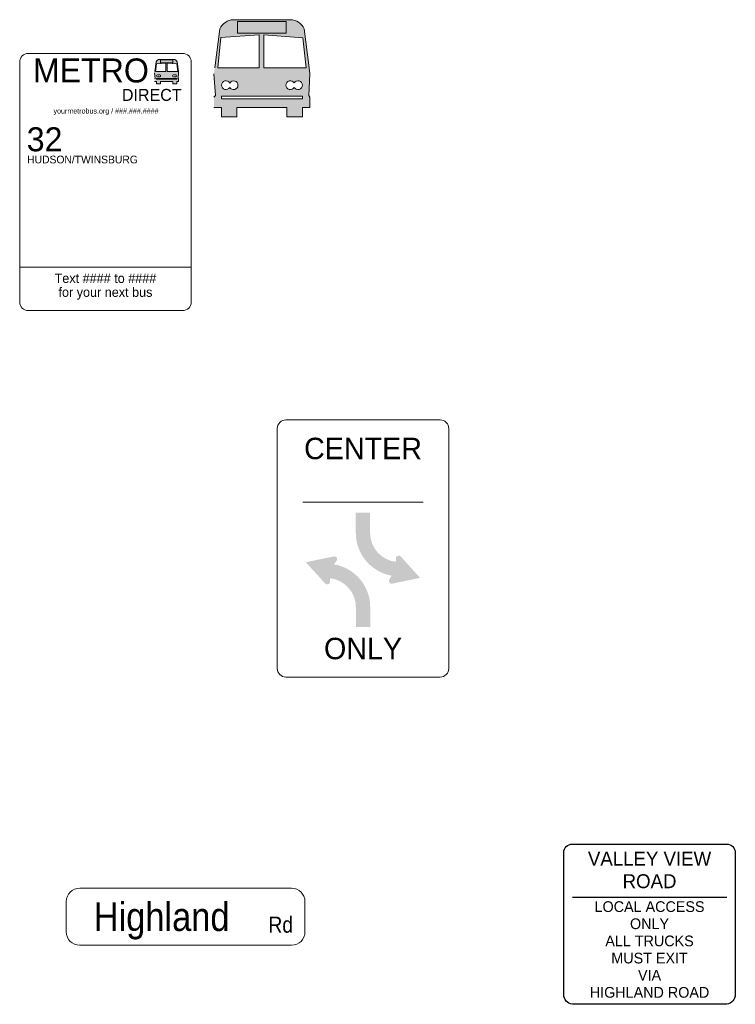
# Model space of a CAD drawing. Header units: feet. Extents: x 2241205 to 2250852, y 595253 to 597159.
# Tile 6 of 32: x 2245417 to 2245584, y 595741 to 595971. Entities that reach past the tile are written whole.
import ezdxf
from ezdxf.enums import TextEntityAlignment as Align

# ---------------------------------------------------------------- set-up
doc = ezdxf.new("R2010")
doc.units = ezdxf.units.FT
doc.header["$MEASUREMENT"] = 0
doc.layers.add('SN_P_Signs', color=120, linetype='Continuous')
doc.layers.add('SN_X_Public', color=3, linetype='Continuous')
doc.styles.add('Slanted-Normal', font='font31.shx', dxfattribs={"height": 0.14})
doc.styles.add('Straight-Normal', font='font30.shx', dxfattribs={"height": 0.14})
doc.styles.add('Straight_Normal', font='font30.shx', dxfattribs={"height": 0.14})

# ---------------------------------------------------------------- blocks, each defined once
blk = doc.blocks.new('A$Ce5692110')
at = {"layer": 'SN_P_Signs', "linetype": 'Continuous', "lineweight": 0}
h = blk.add_hatch(color=7, dxfattribs=at)
edge = h.paths.add_edge_path()
edge.add_ellipse((6.576945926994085, 16.9378733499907), major_axis=(2.510622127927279, 2.510622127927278), ratio=0.9999999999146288, start_angle=338.5496784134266, end_angle=403.8279214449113)
edge.add_line((6.649573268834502, 20.48768633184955), (-6.628849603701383, 20.48768633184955))
edge.add_ellipse((-6.470911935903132, 16.81049217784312), major_axis=(2.602566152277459, 2.602566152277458), ratio=0.9999999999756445, start_angle=47.45937611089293, end_angle=110.1630240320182)
edge.add_line((-9.811066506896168, 18.35647684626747), (-10.99871422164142, 9.281781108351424))
edge.add_line((-10.99871422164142, 9.28178110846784), (-11.18472775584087, 7.860470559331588))
edge.add_line((-11.18472775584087, 7.860470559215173), (-10.821685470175, 2.795879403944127))
edge.add_line((-10.821685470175, 2.795879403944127), (-11.18472775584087, 2.452199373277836))
edge.add_line((-11.18472775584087, 2.452199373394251), (-11.18472775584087, 0))
edge.add_line((-11.18472775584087, 0), (-9.442124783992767, 0))
edge.add_line((-9.442124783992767, 0), (-9.442124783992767, -2.178253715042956))
edge.add_line((-9.442124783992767, -2.178253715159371), (-5.841955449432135, -2.178253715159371))
edge.add_line((-5.841955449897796, -2.178253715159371), (-5.841955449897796, -1.164153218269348e-10))
edge.add_line((-5.841955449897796, 0), (5.841955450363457, 0))
edge.add_line((5.841955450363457, 0), (5.841955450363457, -2.178253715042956))
edge.add_line((5.841955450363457, -2.178253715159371), (9.466327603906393, -2.178253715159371))
edge.add_line((9.466327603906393, -2.178253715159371), (9.466327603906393, -1.164153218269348e-10))
edge.add_line((9.466327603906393, 0), (11.18472775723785, 0))
edge.add_line((11.18472775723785, 0), (11.18472775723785, 2.406365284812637))
edge.add_line((11.18472775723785, 2.406365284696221), (10.90639533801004, 2.795879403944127))
edge.add_line((10.90639533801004, 2.795879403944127), (11.1844252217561, 7.860773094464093))
edge.add_line((11.18442522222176, 7.860773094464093), (11.00129264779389, 9.281781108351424))
edge.add_line((11.00129264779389, 9.28178110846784), (9.831790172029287, 18.35647684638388))
edge = h.paths.add_edge_path(flags=16)
edge.add_ellipse((8.406273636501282, 5.208785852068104), major_axis=(-0.7248369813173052, -0.724836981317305), ratio=1, start_angle=-15.331762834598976, end_angle=284.3313340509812, ccw=False)
edge.add_ellipse((6.633881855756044, 5.224259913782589), major_axis=(-0.7248369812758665, -0.7248369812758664), ratio=1, start_angle=-195.33176283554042, end_angle=104.3313340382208, ccw=False)
edge = h.paths.add_edge_path(flags=16)
edge.add_ellipse((-6.612748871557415, 5.193017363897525), major_axis=(-0.7248369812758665, -0.7248369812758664), ratio=1, start_angle=-15.331762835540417, end_angle=284.3313340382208, ccw=False)
edge.add_ellipse((-8.385140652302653, 5.208491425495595), major_axis=(-0.7248369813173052, -0.724836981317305), ratio=1, start_angle=-195.33176283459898, end_angle=104.33133405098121, ccw=False)
h.paths.add_polyline_path([(-9.442124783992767, 2.039087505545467), (-9.442124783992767, 2.613904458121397), (-7.503442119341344, 2.613904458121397), (7.515580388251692, 2.613904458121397), (9.466327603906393, 2.613904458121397), (9.466327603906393, 2.039087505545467)], flags=16)
h.paths.add_polyline_path([(0.4568282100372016, 9.28178110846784), (0.4568282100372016, 16.93592263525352), (9.55466789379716, 16.29469919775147), (10.34262092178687, 9.28178110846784)], flags=16)
h.paths.add_polyline_path([(-10.31509021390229, 9.28178110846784), (-9.558752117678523, 16.31708680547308), (-0.6201972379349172, 16.93592263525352), (-0.6201972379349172, 9.28178110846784)], flags=16)
h.paths.add_polyline_path([(-3.859214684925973, 20.10044122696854), (-5.662249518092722, 20.10044122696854), (5.6374416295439, 20.10044122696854), (3.818031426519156, 20.10044122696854), (-0.5567187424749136, 20.10044122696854)], flags=16)
at = {"layer": 'SN_P_Signs', "color": 7, "linetype": 'Continuous', "lineweight": 0}
for p, q in [((-6.628849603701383, 20.48768633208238), (6.649573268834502, 20.48768633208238)), ((-6.628849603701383, 20.48768633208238), (6.649573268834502, 20.48768633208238)), ((-6.628849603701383, 20.48768633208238), (6.649573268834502, 20.48768633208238)), ((6.649573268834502, 20.48768633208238), (-6.628849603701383, 20.48768633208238)), ((5.6374416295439, 20.10044122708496), (-5.662249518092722, 20.10044122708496)), ((-5.662249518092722, 20.10044122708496), (-5.662249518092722, 17.34737055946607)), ((5.6374416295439, 20.10044122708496), (-5.662249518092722, 20.10044122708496)), ((-5.662249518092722, 20.10044122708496), (-5.662249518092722, 17.34737055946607)), ((5.6374416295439, 17.34737055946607), (5.6374416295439, 20.10044122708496)), ((5.6374416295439, 17.34737055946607), (5.6374416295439, 20.10044122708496)), ((5.6374416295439, 20.10044122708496), (5.6374416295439, 17.34737055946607)), ((-10.99871422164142, 9.281781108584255), (-9.811066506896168, 18.3564768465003)), ((-10.99871422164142, 9.281781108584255), (-9.811066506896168, 18.3564768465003)), ((-10.99871422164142, 9.281781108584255), (-9.811066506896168, 18.3564768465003)), ((-9.811066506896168, 18.3564768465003), (-10.99871422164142, 9.281781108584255)), ((-9.558752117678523, 16.3170868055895), (-10.31509021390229, 9.281781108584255)), ((-9.558752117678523, 16.3170868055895), (-10.31509021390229, 9.281781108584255)), ((-9.558752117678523, 16.3170868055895), (-10.31509021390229, 9.281781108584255)), ((-10.31509021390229, 9.281781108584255), (-9.558752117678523, 16.3170868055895)), ((-10.31509021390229, 9.281781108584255), (-0.6201972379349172, 9.281781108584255)), ((-0.6201972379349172, 9.281781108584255), (-10.31509021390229, 9.281781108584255)), ((-0.6201972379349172, 16.93592263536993), (-9.558752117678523, 16.3170868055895)), ((-0.6201972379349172, 16.93592263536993), (-9.558752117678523, 16.3170868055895)), ((-0.6201972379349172, 16.93592263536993), (-9.558752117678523, 16.3170868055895)), ((-9.558752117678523, 16.3170868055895), (-0.6201972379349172, 16.93592263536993)), ((-5.662249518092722, 17.34737055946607), (-0.0816845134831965, 17.34737055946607)), ((-5.662249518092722, 17.34737055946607), (-0.0816845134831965, 17.34737055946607)), ((-0.6201972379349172, 16.93592263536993), (-0.6201972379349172, 9.281781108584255)), ((-0.6201972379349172, 16.93592263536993), (-0.6201972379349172, 9.281781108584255)), ((-0.0816845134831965, 17.34737055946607), (5.6374416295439, 17.34737055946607)), ((-0.0816845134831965, 17.34737055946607), (5.6374416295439, 17.34737055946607)), ((9.55466789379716, 16.2946991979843), (0.4568282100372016, 16.93592263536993)), ((9.55466789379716, 16.2946991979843), (0.4568282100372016, 16.93592263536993)), ((0.4568282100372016, 9.281781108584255), (0.4568282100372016, 16.93592263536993)), ((9.55466789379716, 16.2946991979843), (0.4568282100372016, 16.93592263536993)), ((0.4568282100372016, 9.281781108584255), (0.4568282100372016, 16.93592263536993)), ((0.4568282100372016, 16.93592263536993), (9.55466789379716, 16.2946991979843)), ((0.4568282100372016, 9.281781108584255), (10.34262092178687, 9.281781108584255)), ((10.34262092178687, 9.281781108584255), (0.4568282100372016, 9.281781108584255)), ((10.34262092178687, 9.281781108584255), (9.55466789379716, 16.2946991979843)), ((10.34262092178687, 9.281781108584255), (9.55466789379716, 16.2946991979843)), ((10.34262092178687, 9.281781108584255), (9.55466789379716, 16.2946991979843)), ((9.55466789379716, 16.2946991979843), (10.34262092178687, 9.281781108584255)), ((9.831790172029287, 18.3564768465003), (11.00129264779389, 9.281781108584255)), ((9.831790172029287, 18.3564768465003), (11.00129264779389, 9.281781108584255)), ((9.831790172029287, 18.3564768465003), (11.00129264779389, 9.281781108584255)), ((11.00129264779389, 9.281781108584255), (9.831790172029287, 18.3564768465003)), ((11.00129264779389, 9.281781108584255), (11.18442522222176, 7.860773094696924)), ((11.18442522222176, 7.860773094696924), (11.00129264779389, 9.281781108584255)), ((-10.821685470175, 2.795879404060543), (-11.18472775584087, 7.860470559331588)), ((-11.18472775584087, 7.860470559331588), (-10.821685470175, 2.795879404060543)), ((-11.18472775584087, 2.452199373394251), (-10.821685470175, 2.795879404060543)), ((-10.821685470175, 2.795879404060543), (-11.18472775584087, 2.452199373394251)), ((-9.442124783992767, 0), (-11.18472775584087, 0)), ((-11.18472775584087, 0), (-9.442124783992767, 0)), ((-7.503442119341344, 2.613904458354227), (-9.442124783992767, 2.613904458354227)), ((-9.442124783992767, 2.613904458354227), (-9.442124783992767, 2.039087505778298)), ((-9.442124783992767, 2.039087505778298), (-9.442124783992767, 2.613904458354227)), ((-9.442124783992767, 2.613904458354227), (-7.503442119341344, 2.613904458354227)), ((-9.442124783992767, 2.039087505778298), (9.466327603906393, 2.039087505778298)), ((9.466327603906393, 2.039087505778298), (-9.442124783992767, 2.039087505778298)), ((-9.442124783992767, -2.178253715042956), (-9.442124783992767, 0)), ((-9.442124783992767, 0), (-9.442124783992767, -2.178253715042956)), ((7.515580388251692, 2.613904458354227), (-7.519815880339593, 2.613904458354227)), ((-7.503442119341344, 2.613904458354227), (7.515580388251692, 2.613904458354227)), ((5.841955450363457, 0), (-5.841955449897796, 0)), ((-5.841955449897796, 0), (-5.841955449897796, -2.178253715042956)), ((-5.841955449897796, -2.178253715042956), (-5.841955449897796, 0)), ((-5.841955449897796, 0), (5.841955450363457, 0)), ((5.841955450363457, -2.178253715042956), (5.841955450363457, 0)), ((5.841955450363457, 0), (5.841955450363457, -2.178253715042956)), ((9.466327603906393, 2.613904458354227), (7.515580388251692, 2.613904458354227)), ((7.515580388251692, 2.613904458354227), (9.466327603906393, 2.613904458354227)), ((9.466327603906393, 2.039087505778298), (9.466327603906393, 2.613904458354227)), ((9.466327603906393, 2.613904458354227), (9.466327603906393, 2.039087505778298)), ((11.18472775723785, 0), (9.466327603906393, 0)), ((9.466327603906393, 0), (9.466327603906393, -2.178253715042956)), ((9.466327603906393, -2.178253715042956), (9.466327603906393, 0)), ((9.466327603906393, 0), (11.18472775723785, 0)), ((11.18442522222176, 7.860773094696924), (10.90639533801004, 2.795879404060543)), ((10.90639533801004, 2.795879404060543), (11.18442522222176, 7.860773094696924)), ((10.90639533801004, 2.795879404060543), (11.18472775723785, 2.406365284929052)), ((11.18472775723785, 2.406365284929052), (10.90639533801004, 2.795879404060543)), ((11.18472775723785, 2.406365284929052), (11.18472775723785, 0)), ((11.18472775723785, 0), (11.18472775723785, 2.406365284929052)), ((-5.841955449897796, -2.178253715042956), (-9.442124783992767, -2.178253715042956)), ((-9.442124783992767, -2.178253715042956), (-5.841955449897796, -2.178253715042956)), ((9.466327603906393, -2.178253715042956), (5.841955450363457, -2.178253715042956)), ((5.841955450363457, -2.178253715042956), (9.466327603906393, -2.178253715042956))]:
    blk.add_line(p, q, dxfattribs=at)
at = {"layer": 'SN_P_Signs', "color": 7, "linetype": 'Continuous', "lineweight": 0, "extrusion": (0, 0, -1)}
for centre, major_axis, ratio, start_param, end_param in [((-6.470911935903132, 16.81049217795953), (2.602566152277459, 2.602566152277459), 0.9999999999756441, 4.360477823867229, 5.454862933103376), ((-6.470911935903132, 16.81049217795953), (2.602566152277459, 2.602566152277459), 0.9999999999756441, 4.360477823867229, 5.454862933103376), ((-6.470911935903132, 16.81049217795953), (2.602566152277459, 2.602566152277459), 0.9999999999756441, 4.360477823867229, 5.454862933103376), ((6.576945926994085, 16.93787335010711), (2.51062212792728, 2.51062212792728), 0.9999999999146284, -0.7649415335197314, 0.37437873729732), ((6.576945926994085, 16.93787335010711), (2.51062212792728, 2.51062212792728), 0.9999999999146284, -0.7649415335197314, 0.37437873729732), ((6.576945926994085, 16.93787335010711), (2.51062212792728, 2.51062212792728), 0.9999999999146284, -0.7649415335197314, 0.37437873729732)]:
    blk.add_ellipse(centre, major_axis=major_axis, ratio=ratio, start_param=start_param, end_param=end_param, dxfattribs=at)
at = {"layer": 'SN_P_Signs', "color": 7, "linetype": 'Continuous', "lineweight": 0}
for centre, major_axis, ratio, start_param, end_param in [((-6.470911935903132, 16.81049217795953), (2.602566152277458, 2.602566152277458), 0.9999999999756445, 0.82832237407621, 1.922707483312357), ((6.576945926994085, 16.93787335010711), (2.510622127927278, 2.510622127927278), 0.9999999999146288, 5.908806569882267, 7.048126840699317), ((-8.385140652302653, 5.20849142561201), (0.7248369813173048, 0.7248369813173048), 0.9999999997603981, 6.015595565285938, 11.2457032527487), ((-6.612748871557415, 5.19301736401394), (0.7248369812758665, 0.7248369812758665), 0.9999999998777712, 2.874002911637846, 8.10411059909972), ((6.633881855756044, 5.224259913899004), (0.7248369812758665, 0.7248369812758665), 0.9999999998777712, 6.015595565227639, 11.24570325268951), ((8.406273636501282, 5.208785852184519), (0.7248369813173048, 0.7248369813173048), 0.9999999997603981, 2.874002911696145, 8.104110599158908)]:
    blk.add_ellipse(centre, major_axis=major_axis, ratio=ratio, start_param=start_param, end_param=end_param, dxfattribs=at)
at = {"layer": 'SN_P_Signs', "color": 7, "linetype": 'Continuous', "lineweight": 0, "extrusion": (0, 0, -0.9999999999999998)}
for centre, major_axis, ratio, start_param, end_param in [((-8.385140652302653, 5.20849142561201), (0.724836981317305, 0.724836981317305), 0.9999999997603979, 1.320667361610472, 6.550775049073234), ((-6.612748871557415, 5.19301736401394), (0.7248369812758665, 0.7248369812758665), 0.9999999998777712, 4.462260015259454, 9.692367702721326), ((6.633881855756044, 5.224259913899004), (0.7248369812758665, 0.7248369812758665), 0.9999999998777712, 1.32066736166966, 6.550775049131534), ((8.406273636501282, 5.208785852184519), (0.724836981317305, 0.724836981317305), 0.9999999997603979, 4.462260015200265, 9.692367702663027)]:
    blk.add_ellipse(centre, major_axis=major_axis, ratio=ratio, start_param=start_param, end_param=end_param, dxfattribs=at)

msp = doc.modelspace()

# ---------------------------------------------------------------- hatches: boundary and pattern name
at = {"layer": 'SN_P_Signs', "linetype": 'Continuous', "lineweight": 0}
h = msp.add_hatch(color=7, dxfattribs=at)
edge = h.paths.add_edge_path()
edge.add_ellipse((2245480.534058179, 595967.4013469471), major_axis=(2.510622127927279, 2.510622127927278), ratio=0.9999999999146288, start_angle=338.5496784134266, end_angle=403.8279214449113)
edge.add_line((2245480.606685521, 595970.9511599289), (2245467.328262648, 595970.9511599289))
edge.add_ellipse((2245467.486200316, 595967.2739657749), major_axis=(2.602566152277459, 2.602566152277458), ratio=0.9999999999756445, start_angle=47.45937611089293, end_angle=110.1630240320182)
edge.add_line((2245464.146045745, 595968.8199504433), (2245462.95839803, 595959.7452547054))
edge.add_line((2245462.95839803, 595959.7452547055), (2245462.772384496, 595958.3239441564))
edge.add_line((2245462.772384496, 595958.3239441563), (2245463.135426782, 595953.259353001))
edge.add_line((2245463.135426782, 595953.259353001), (2245462.772384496, 595952.9156729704))
edge.add_line((2245462.772384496, 595952.9156729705), (2245462.772384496, 595950.4634735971))
edge.add_line((2245462.772384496, 595950.4634735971), (2245464.514987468, 595950.4634735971))
edge.add_line((2245464.514987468, 595950.4634735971), (2245464.514987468, 595948.285219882))
edge.add_line((2245464.514987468, 595948.2852198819), (2245468.115156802, 595948.2852198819))
edge.add_line((2245468.115156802, 595948.2852198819), (2245468.115156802, 595950.463473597))
edge.add_line((2245468.115156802, 595950.4634735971), (2245479.799067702, 595950.4634735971))
edge.add_line((2245479.799067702, 595950.4634735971), (2245479.799067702, 595948.285219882))
edge.add_line((2245479.799067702, 595948.2852198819), (2245483.423439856, 595948.2852198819))
edge.add_line((2245483.423439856, 595948.2852198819), (2245483.423439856, 595950.463473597))
edge.add_line((2245483.423439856, 595950.4634735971), (2245485.141840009, 595950.4634735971))
edge.add_line((2245485.141840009, 595950.4634735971), (2245485.141840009, 595952.8698388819))
edge.add_line((2245485.141840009, 595952.8698388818), (2245484.86350759, 595953.259353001))
edge.add_line((2245484.86350759, 595953.259353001), (2245485.141537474, 595958.3242466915))
edge.add_line((2245485.141537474, 595958.3242466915), (2245484.9584049, 595959.7452547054))
edge.add_line((2245484.9584049, 595959.7452547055), (2245483.788902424, 595968.8199504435))
edge = h.paths.add_edge_path(flags=16)
edge.add_ellipse((2245482.363385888, 595955.6722594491), major_axis=(-0.7248369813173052, -0.724836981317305), ratio=1, start_angle=-15.331762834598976, end_angle=284.3313340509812, ccw=False)
edge.add_ellipse((2245480.590994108, 595955.6877335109), major_axis=(-0.7248369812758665, -0.7248369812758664), ratio=1, start_angle=-195.33176283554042, end_angle=104.3313340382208, ccw=False)
edge = h.paths.add_edge_path(flags=16)
edge.add_ellipse((2245467.34436338, 595955.656490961), major_axis=(-0.7248369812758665, -0.7248369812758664), ratio=1, start_angle=-15.331762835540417, end_angle=284.3313340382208, ccw=False)
edge.add_ellipse((2245465.571971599, 595955.6719650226), major_axis=(-0.7248369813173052, -0.724836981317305), ratio=1, start_angle=-195.33176283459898, end_angle=104.33133405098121, ccw=False)
h.paths.add_polyline_path([(2245464.514987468, 595952.5025611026), (2245464.514987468, 595953.0773780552), (2245466.453670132, 595953.0773780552), (2245481.47269264, 595953.0773780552), (2245483.423439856, 595953.0773780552), (2245483.423439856, 595952.5025611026)], flags=16)
h.paths.add_polyline_path([(2245474.413940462, 595959.7452547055), (2245474.413940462, 595967.3993962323), (2245483.511780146, 595966.7581727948), (2245484.299733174, 595959.7452547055)], flags=16)
h.paths.add_polyline_path([(2245463.642022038, 595959.7452547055), (2245464.398360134, 595966.7805604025), (2245473.336915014, 595967.3993962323), (2245473.336915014, 595959.7452547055)], flags=16)
h.paths.add_polyline_path([(2245470.097897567, 595970.563914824), (2245468.294862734, 595970.563914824), (2245479.594553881, 595970.563914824), (2245477.775143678, 595970.563914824), (2245473.400393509, 595970.563914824)], flags=16)
h = msp.add_hatch(color=7, dxfattribs=at)
edge = h.paths.add_edge_path()
edge.add_line((2245495.854075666, 595855.9301344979), (2245499.188908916, 595855.9301344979))
edge.add_line((2245499.188908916, 595855.9301344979), (2245499.188354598, 595851.1847205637))
edge.add_ellipse((2245505.980639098, 595851.2369883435), major_axis=(-4.803012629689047, 4.803012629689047), ratio=0.9999999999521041, start_angle=45.4408920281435, end_angle=128.6858809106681)
edge.add_line((2245505.233606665, 595844.485706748), (2245505.233606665, 595845.4656577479))
edge.add_line((2245505.233606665, 595845.4656577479), (2245505.235598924, 595845.4619509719))
edge.add_ellipse((2245505.870947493, 595845.255513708), major_axis=(-0.4723791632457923, 0.4723791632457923), ratio=0.9999999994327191, start_angle=-92.84593331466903, end_angle=27.00000001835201, ccw=False)
edge.add_line((2245506.366197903, 595845.7038564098), (2245506.363550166, 595845.695646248))
edge.add_line((2245506.363550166, 595845.695646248), (2245510.843326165, 595840.750893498))
edge.add_line((2245510.843326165, 595840.750893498), (2245504.338651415, 595839.400960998))
edge.add_line((2245504.338651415, 595839.400960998), (2245504.341318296, 595839.3977409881))
edge.add_ellipse((2245504.225358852, 595840.0556448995), major_axis=(0.4723791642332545, 0.4723791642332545), ratio=0.9999999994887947, start_angle=102.96002498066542, end_angle=234.9960500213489, ccw=False)
edge.add_line((2245503.659071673, 595840.4100500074), (2245503.658685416, 595840.4059107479))
edge.add_line((2245503.658685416, 595840.4059107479), (2245504.19408916, 595841.2655241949))
edge.add_ellipse((2245505.97992858, 595851.2389127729), major_axis=(7.16441561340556, 7.16441561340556), ratio=0.9999999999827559, start_angle=133.0827749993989, end_angle=214.8481777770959, ccw=False)
edge.add_line((2245495.853586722, 595851.5778858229), (2245495.854075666, 595851.575352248))
edge.add_line((2245495.854075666, 595851.575352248), (2245495.854075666, 595855.9301344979))
h = msp.add_hatch(color=7, dxfattribs=at)
edge = h.paths.add_edge_path()
edge.add_line((2245495.869074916, 595829.266467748), (2245499.208907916, 595829.266467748))
edge.add_line((2245499.208907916, 595829.266467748), (2245499.208907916, 595833.576252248))
edge.add_line((2245499.208907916, 595833.576252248), (2245499.207787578, 595833.5787981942))
edge.add_ellipse((2245489.081445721, 595833.9177712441), major_axis=(-7.164415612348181, 7.164415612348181), ratio=0.9999999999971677, start_angle=223.0827750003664, end_angle=305.4421777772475)
edge.add_line((2245490.763794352, 595843.9091377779), (2245490.764330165, 595843.905735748))
edge.add_line((2245490.764330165, 595843.905735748), (2245491.489293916, 595844.915685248))
edge.add_line((2245491.489293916, 595844.915685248), (2245491.487812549, 595844.9208614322))
edge.add_ellipse((2245490.840729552, 595845.0868968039), major_axis=(0.4723791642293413, 0.4723791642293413), ratio=0.9999999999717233, start_angle=300.6089138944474, end_angle=414.9960500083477)
edge.add_line((2245490.724770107, 595845.7448007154), (2245490.729331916, 595845.745643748))
edge.add_line((2245490.729331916, 595845.745643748), (2245484.179659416, 595844.395711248))
edge.add_line((2245484.179659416, 595844.395711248), (2245488.709432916, 595839.445958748))
edge.add_line((2245488.709432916, 595839.445958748), (2245488.704604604, 595839.4481135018))
edge.add_ellipse((2245489.199855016, 595839.8964562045), major_axis=(-0.4723791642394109, 0.4723791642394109), ratio=0.9999999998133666, start_angle=87.15406666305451, end_angle=207.0000000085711)
edge.add_line((2245489.835203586, 595839.6900189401), (2245489.839376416, 595839.685946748))
edge.add_line((2245489.839376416, 595839.685946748), (2245489.839376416, 595840.665897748))
edge.add_line((2245489.839376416, 595840.665897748), (2245489.8361132, 595840.6675038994))
edge.add_ellipse((2245489.080045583, 595833.9172492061), major_axis=(4.802997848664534, 4.802997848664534), ratio=0.9999999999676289, start_angle=313.1776631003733, end_angle=398.6091769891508, ccw=False)
edge.add_line((2245495.869074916, 595833.701245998), (2245495.869074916, 595829.266467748))

# ---------------------------------------------------------------- linework, layer by layer
at = {"layer": 'SN_P_Signs', "color": 7, "linetype": 'Continuous', "lineweight": 0}
for p, q in [((2245467.328262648, 595970.9511599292), (2245480.606685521, 595970.9511599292)), ((2245467.328262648, 595970.9511599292), (2245480.606685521, 595970.9511599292)), ((2245467.328262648, 595970.9511599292), (2245480.606685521, 595970.9511599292)), ((2245480.606685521, 595970.9511599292), (2245467.328262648, 595970.9511599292)), ((2245479.594553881, 595970.5639148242), (2245468.294862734, 595970.5639148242)), ((2245468.294862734, 595970.5639148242), (2245468.294862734, 595967.8108441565)), ((2245479.594553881, 595970.5639148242), (2245468.294862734, 595970.5639148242)), ((2245468.294862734, 595970.5639148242), (2245468.294862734, 595967.8108441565)), ((2245479.594553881, 595967.8108441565), (2245479.594553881, 595970.5639148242)), ((2245479.594553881, 595967.8108441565), (2245479.594553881, 595970.5639148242)), ((2245479.594553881, 595970.5639148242), (2245479.594553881, 595967.8108441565)), ((2245462.95839803, 595959.7452547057), (2245464.146045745, 595968.8199504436)), ((2245462.95839803, 595959.7452547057), (2245464.146045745, 595968.8199504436)), ((2245462.95839803, 595959.7452547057), (2245464.146045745, 595968.8199504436)), ((2245464.146045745, 595968.8199504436), (2245462.95839803, 595959.7452547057)), ((2245473.336915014, 595967.3993962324), (2245464.398360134, 595966.7805604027)), ((2245473.336915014, 595967.3993962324), (2245464.398360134, 595966.7805604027)), ((2245473.336915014, 595967.3993962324), (2245464.398360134, 595966.7805604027)), ((2245464.398360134, 595966.7805604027), (2245473.336915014, 595967.3993962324)), ((2245468.294862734, 595967.8108441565), (2245473.875427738, 595967.8108441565)), ((2245468.294862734, 595967.8108441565), (2245473.875427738, 595967.8108441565)), ((2245473.336915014, 595967.3993962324), (2245473.336915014, 595959.7452547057)), ((2245473.336915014, 595967.3993962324), (2245473.336915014, 595959.7452547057)), ((2245473.875427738, 595967.8108441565), (2245479.594553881, 595967.8108441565)), ((2245473.875427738, 595967.8108441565), (2245479.594553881, 595967.8108441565)), ((2245483.511780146, 595966.7581727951), (2245474.413940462, 595967.3993962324)), ((2245483.511780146, 595966.7581727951), (2245474.413940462, 595967.3993962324)), ((2245474.413940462, 595959.7452547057), (2245474.413940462, 595967.3993962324)), ((2245483.511780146, 595966.7581727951), (2245474.413940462, 595967.3993962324)), ((2245474.413940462, 595959.7452547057), (2245474.413940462, 595967.3993962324)), ((2245474.413940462, 595967.3993962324), (2245483.511780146, 595966.7581727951)), ((2245483.788902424, 595968.8199504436), (2245484.9584049, 595959.7452547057)), ((2245483.788902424, 595968.8199504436), (2245484.9584049, 595959.7452547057)), ((2245483.788902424, 595968.8199504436), (2245484.9584049, 595959.7452547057)), ((2245484.9584049, 595959.7452547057), (2245483.788902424, 595968.8199504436)), ((2245464.398360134, 595966.7805604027), (2245463.642022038, 595959.7452547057)), ((2245464.398360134, 595966.7805604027), (2245463.642022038, 595959.7452547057)), ((2245464.398360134, 595966.7805604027), (2245463.642022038, 595959.7452547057)), ((2245463.642022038, 595959.7452547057), (2245464.398360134, 595966.7805604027)), ((2245484.299733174, 595959.7452547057), (2245483.511780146, 595966.7581727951)), ((2245484.299733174, 595959.7452547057), (2245483.511780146, 595966.7581727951)), ((2245484.299733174, 595959.7452547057), (2245483.511780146, 595966.7581727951)), ((2245483.511780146, 595966.7581727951), (2245484.299733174, 595959.7452547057)), ((2245463.135426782, 595953.2593530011), (2245462.772384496, 595958.3239441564)), ((2245462.772384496, 595958.3239441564), (2245463.135426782, 595953.2593530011)), ((2245463.642022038, 595959.7452547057), (2245473.336915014, 595959.7452547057)), ((2245473.336915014, 595959.7452547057), (2245463.642022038, 595959.7452547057)), ((2245474.413940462, 595959.7452547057), (2245484.299733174, 595959.7452547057)), ((2245484.299733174, 595959.7452547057), (2245474.413940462, 595959.7452547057)), ((2245485.141537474, 595958.3242466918), (2245484.86350759, 595953.2593530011)), ((2245484.86350759, 595953.2593530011), (2245485.141537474, 595958.3242466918)), ((2245484.9584049, 595959.7452547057), (2245485.141537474, 595958.3242466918)), ((2245485.141537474, 595958.3242466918), (2245484.9584049, 595959.7452547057)), ((2245462.772384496, 595952.9156729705), (2245463.135426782, 595953.2593530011)), ((2245463.135426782, 595953.2593530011), (2245462.772384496, 595952.9156729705)), ((2245466.453670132, 595953.0773780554), (2245464.514987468, 595953.0773780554)), ((2245464.514987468, 595953.0773780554), (2245464.514987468, 595952.5025611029)), ((2245464.514987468, 595952.5025611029), (2245464.514987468, 595953.0773780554)), ((2245464.514987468, 595953.0773780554), (2245466.453670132, 595953.0773780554)), ((2245464.514987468, 595952.5025611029), (2245483.423439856, 595952.5025611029)), ((2245483.423439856, 595952.5025611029), (2245464.514987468, 595952.5025611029)), ((2245481.47269264, 595953.0773780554), (2245466.437296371, 595953.0773780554)), ((2245466.453670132, 595953.0773780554), (2245481.47269264, 595953.0773780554)), ((2245483.423439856, 595953.0773780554), (2245481.47269264, 595953.0773780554)), ((2245481.47269264, 595953.0773780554), (2245483.423439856, 595953.0773780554)), ((2245483.423439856, 595952.5025611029), (2245483.423439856, 595953.0773780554)), ((2245483.423439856, 595953.0773780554), (2245483.423439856, 595952.5025611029)), ((2245484.86350759, 595953.2593530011), (2245485.141840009, 595952.869838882)), ((2245485.141840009, 595952.869838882), (2245484.86350759, 595953.2593530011)), ((2245485.141840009, 595952.869838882), (2245485.141840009, 595950.4634735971)), ((2245485.141840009, 595950.4634735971), (2245485.141840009, 595952.869838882)), ((2245464.514987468, 595950.4634735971), (2245462.772384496, 595950.4634735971)), ((2245462.772384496, 595950.4634735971), (2245464.514987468, 595950.4634735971)), ((2245464.514987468, 595948.285219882), (2245464.514987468, 595950.4634735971)), ((2245464.514987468, 595950.4634735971), (2245464.514987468, 595948.285219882)), ((2245479.799067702, 595950.4634735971), (2245468.115156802, 595950.4634735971)), ((2245468.115156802, 595950.4634735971), (2245468.115156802, 595948.285219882)), ((2245468.115156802, 595948.285219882), (2245468.115156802, 595950.4634735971)), ((2245468.115156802, 595950.4634735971), (2245479.799067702, 595950.4634735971)), ((2245479.799067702, 595948.285219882), (2245479.799067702, 595950.4634735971)), ((2245479.799067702, 595950.4634735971), (2245479.799067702, 595948.285219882)), ((2245485.141840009, 595950.4634735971), (2245483.423439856, 595950.4634735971)), ((2245483.423439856, 595950.4634735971), (2245483.423439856, 595948.285219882)), ((2245483.423439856, 595948.285219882), (2245483.423439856, 595950.4634735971)), ((2245483.423439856, 595950.4634735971), (2245485.141840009, 595950.4634735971)), ((2245468.115156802, 595948.285219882), (2245464.514987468, 595948.285219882)), ((2245464.514987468, 595948.285219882), (2245468.115156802, 595948.285219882)), ((2245483.423439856, 595948.285219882), (2245479.799067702, 595948.285219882)), ((2245479.799067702, 595948.285219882), (2245483.423439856, 595948.285219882))]:
    msp.add_line(p, q, dxfattribs=at)
at = {"layer": 'SN_P_Signs', "color": 7, "linetype": 'Continuous', "lineweight": 13}
for p, q in [((2245455.468422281, 595963.0858763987), (2245419.468422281, 595963.0858763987)), ((2245417.468422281, 595961.0858763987), (2245417.468422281, 595905.0858763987)), ((2245457.468422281, 595905.0858763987), (2245457.468422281, 595961.0858763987)), ((2245417.468422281, 595913.2095800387), (2245457.468422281, 595913.2095800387)), ((2245419.468422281, 595903.0858763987), (2245455.468422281, 595903.0858763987)), ((2245477.539991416, 595875.6032234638), (2245477.539991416, 595819.6032234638)), ((2245515.539991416, 595877.6032234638), (2245479.539991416, 595877.6032234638)), ((2245517.539991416, 595819.6032234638), (2245517.539991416, 595875.6032234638)), ((2245483.524692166, 595858.435009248), (2245511.548290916, 595858.435009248)), ((2245479.539991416, 595817.6032234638), (2245515.539991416, 595817.6032234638)), ((2245480.871799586, 595768.3819995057), (2245431.462878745, 595768.3819995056)), ((2245480.871799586, 595768.3819995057), (2245480.871799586, 595768.3819995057)), ((2245428.342878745, 595765.2619995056), (2245428.342878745, 595758.1686661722)), ((2245483.991799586, 595758.1686661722), (2245483.991799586, 595765.2619995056)), ((2245431.462878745, 595755.0486661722), (2245480.871799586, 595755.0486661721))]:
    msp.add_line(p, q, dxfattribs=at)
at = {"layer": 'SN_P_Signs', "color": 0, "flags": 128}
msp.add_lwpolyline([(2245546.355193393, 595778.6615703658), (2245582.355193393, 595778.6615703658, -0.4142135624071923), (2245584.355193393, 595776.6615703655), (2245584.355193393, 595743.5643902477, -0.3711936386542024), (2245582.355193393, 595741.27737249), (2245546.355193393, 595741.2773724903, -0.3857008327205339), (2245544.355193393, 595743.5643902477), (2245544.355193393, 595776.6615703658, -0.414213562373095)], format="xyb", close=True, dxfattribs=at)
msp.add_lwpolyline([(2245582.355193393, 595766.2304273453), (2245546.355193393, 595766.2304273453)], dxfattribs=at)
at = {"layer": 'SN_P_Signs', "color": 7, "linetype": 'Continuous', "lineweight": 0, "extrusion": (0, 0, -1)}
for centre, major_axis, ratio, start_param, end_param in [((2245467.486200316, 595967.273965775), (2.602566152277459, 2.602566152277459), 0.9999999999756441, 4.360477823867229, 5.454862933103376), ((2245467.486200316, 595967.273965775), (2.602566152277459, 2.602566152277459), 0.9999999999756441, 4.360477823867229, 5.454862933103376), ((2245467.486200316, 595967.273965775), (2.602566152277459, 2.602566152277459), 0.9999999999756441, 4.360477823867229, 5.454862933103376), ((2245480.534058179, 595967.4013469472), (2.51062212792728, 2.51062212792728), 0.9999999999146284, -0.7649415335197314, 0.37437873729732), ((2245480.534058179, 595967.4013469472), (2.51062212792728, 2.51062212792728), 0.9999999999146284, -0.7649415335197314, 0.37437873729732), ((2245480.534058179, 595967.4013469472), (2.51062212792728, 2.51062212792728), 0.9999999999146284, -0.7649415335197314, 0.37437873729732)]:
    msp.add_ellipse(centre, major_axis=major_axis, ratio=ratio, start_param=start_param, end_param=end_param, dxfattribs=at)
at = {"layer": 'SN_P_Signs', "color": 7, "linetype": 'Continuous', "lineweight": 0}
for centre, major_axis, ratio, start_param, end_param in [((2245467.486200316, 595967.273965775), (2.602566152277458, 2.602566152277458), 0.9999999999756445, 0.82832237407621, 1.922707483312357), ((2245480.534058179, 595967.4013469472), (2.510622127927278, 2.510622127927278), 0.9999999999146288, 5.908806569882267, 7.048126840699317), ((2245465.571971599, 595955.6719650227), (0.7248369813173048, 0.7248369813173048), 0.9999999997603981, 6.015595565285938, 11.2457032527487), ((2245467.34436338, 595955.6564909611), (0.7248369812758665, 0.7248369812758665), 0.9999999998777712, 2.874002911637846, 8.10411059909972), ((2245480.590994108, 595955.687733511), (0.7248369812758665, 0.7248369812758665), 0.9999999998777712, 6.015595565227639, 11.24570325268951), ((2245482.363385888, 595955.6722594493), (0.7248369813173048, 0.7248369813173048), 0.9999999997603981, 2.874002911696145, 8.104110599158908)]:
    msp.add_ellipse(centre, major_axis=major_axis, ratio=ratio, start_param=start_param, end_param=end_param, dxfattribs=at)
at = {"layer": 'SN_P_Signs', "color": 7, "linetype": 'Continuous', "lineweight": 13, "extrusion": (0, 0, -1)}
for centre, major_axis, ratio, start_param, end_param in [((2245419.468422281, 595961.0858763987), (-1.414213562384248, 1.414213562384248), 0.9999999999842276, 5.497787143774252, 7.068583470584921), ((2245455.468422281, 595961.0858763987), (1.414213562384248, 1.414213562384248), 0.9999999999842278, -0.7853981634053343, 0.7853981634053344), ((2245419.468422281, 595905.0858763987), (1.414213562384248, 1.414213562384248), 0.9999999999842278, 2.356194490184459, 3.926990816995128), ((2245455.468422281, 595905.0858763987), (-1.414213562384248, 1.414213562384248), 0.9999999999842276, 2.356194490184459, 3.926990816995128), ((2245479.539991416, 595875.6032234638), (-1.414213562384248, 1.414213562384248), 0.9999999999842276, 5.497787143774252, 7.068583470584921), ((2245515.539991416, 595875.6032234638), (1.414213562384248, 1.414213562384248), 0.9999999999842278, -0.7853981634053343, 0.7853981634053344), ((2245479.539991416, 595819.6032234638), (1.414213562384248, 1.414213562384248), 0.9999999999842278, 2.356194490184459, 3.926990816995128), ((2245515.539991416, 595819.6032234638), (-1.414213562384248, 1.414213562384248), 0.9999999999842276, 2.356194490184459, 3.926990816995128)]:
    msp.add_ellipse(centre, major_axis=major_axis, ratio=ratio, start_param=start_param, end_param=end_param, dxfattribs=at)
at = {"layer": 'SN_P_Signs', "color": 7, "linetype": 'Continuous', "lineweight": 0, "extrusion": (0, 0, -0.9999999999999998)}
for centre, major_axis, ratio, start_param, end_param in [((2245465.571971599, 595955.6719650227), (0.724836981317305, 0.724836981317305), 0.9999999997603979, 1.320667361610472, 6.550775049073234), ((2245467.34436338, 595955.6564909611), (0.7248369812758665, 0.7248369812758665), 0.9999999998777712, 4.462260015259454, 9.692367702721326), ((2245480.590994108, 595955.687733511), (0.7248369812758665, 0.7248369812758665), 0.9999999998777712, 1.32066736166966, 6.550775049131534), ((2245482.363385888, 595955.6722594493), (0.724836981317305, 0.724836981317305), 0.9999999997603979, 4.462260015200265, 9.692367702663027)]:
    msp.add_ellipse(centre, major_axis=major_axis, ratio=ratio, start_param=start_param, end_param=end_param, dxfattribs=at)
at = {"layer": 'SN_P_Signs', "color": 7, "linetype": 'Continuous', "lineweight": 13}
for centre, major_axis, ratio, start_param, end_param in [((2245431.462878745, 595765.2619995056), (2.20617315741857, 2.20617315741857), 0.9999999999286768, 0.7853981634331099, 2.356194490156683), ((2245480.871799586, 595765.2619995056), (-2.20617315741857, 2.20617315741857), 0.9999999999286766, 3.926990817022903, 5.497787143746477), ((2245431.462878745, 595758.1686661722), (-2.206173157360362, 2.206173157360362), 0.999999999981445, 0.7853981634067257, 2.356194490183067), ((2245480.871799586, 595758.1686661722), (2.206173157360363, 2.206173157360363), 0.9999999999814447, 3.926990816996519, 5.49778714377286)]:
    msp.add_ellipse(centre, major_axis=major_axis, ratio=ratio, start_param=start_param, end_param=end_param, dxfattribs=at)

# ---------------------------------------------------------------- block references
at = {"layer": 'SN_X_Public', "color": 1, "xscale": 0.25, "yscale": 0.25}
msp.add_blockref('A$Ce5692110', (2245451.737155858, 595956.561232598), dxfattribs=at)

# ---------------------------------------------------------------- texts
at = {"layer": 'SN_P_Signs', "color": 7, "linetype": 'Continuous', "lineweight": 13}
for s, height, style, p in [('METRO', 5.600000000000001, 'Slanted-Normal', (2245434.073519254, 595959.1106617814)), ('DIRECT', 2.8, 'Slanted-Normal', (2245448.26475258, 595953.4093267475)), ('yourmetrobus.org / ###.###.####', 1.2, 'Slanted-Normal', (2245437.609521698, 595949.6618245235)), ('32', 5.600000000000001, 'Straight_Normal', (2245423.274545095, 595943.0542422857)), ('HUDSON/TWINSBURG', 1.8, 'Straight_Normal', (2245432.115824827, 595938.3359821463)), ('Text #### to ####', 2.2, 'Straight-Normal', (2245437.467755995, 595910.6385408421)), ('for your next bus', 2.2, 'Straight-Normal', (2245437.467755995, 595907.3960491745)), ('CENTER', 4.99996998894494, 'Straight-Normal', (2245497.53919361, 595870.9344942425)), ('ONLY', 4.999969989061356, 'Straight-Normal', (2245497.53932513, 595824.2718274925))]:
    msp.add_text(s, height=height, dxfattribs=dict(at, style=style)).set_placement(p, align=Align.MIDDLE_CENTER)
at = {"layer": 'SN_P_Signs', "color": 7, "linetype": 'Continuous', "lineweight": 13, "style": 'Straight-Normal'}
for s, height, p in [('VALLEY VIEW', 3.25, (2245564.355193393, 595776.8740491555)), ('ROAD', 3.25, (2245564.355193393, 595771.6161370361)), ('LOCAL ACCESS', 2.5, (2245564.355193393, 595765.315106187)), ('ONLY', 2.5, (2245564.355193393, 595761.315106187)), ('ALL TRUCKS', 2.5, (2245564.355193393, 595757.315106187)), ('MUST EXIT', 2.5, (2245564.355193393, 595753.315106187)), ('VIA', 2.5, (2245564.355193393, 595749.315106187)), ('HIGHLAND ROAD', 2.5, (2245564.355193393, 595745.315106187))]:
    msp.add_text(s, height=height, dxfattribs=at).set_placement(p, align=Align.TOP_CENTER)
for s, height, width, p in [('Highland', 6.662739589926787, 0.9004485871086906, (2245434.733206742, 595761.7125575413)), ('Rd', 3.747786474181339, 0.9004496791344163, (2245475.459303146, 595759.8567453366))]:
    msp.add_text(s, height=height, dxfattribs=dict(at, width=width)).set_placement(p, align=Align.MIDDLE_LEFT)

doc.saveas('drawing.dxf')
